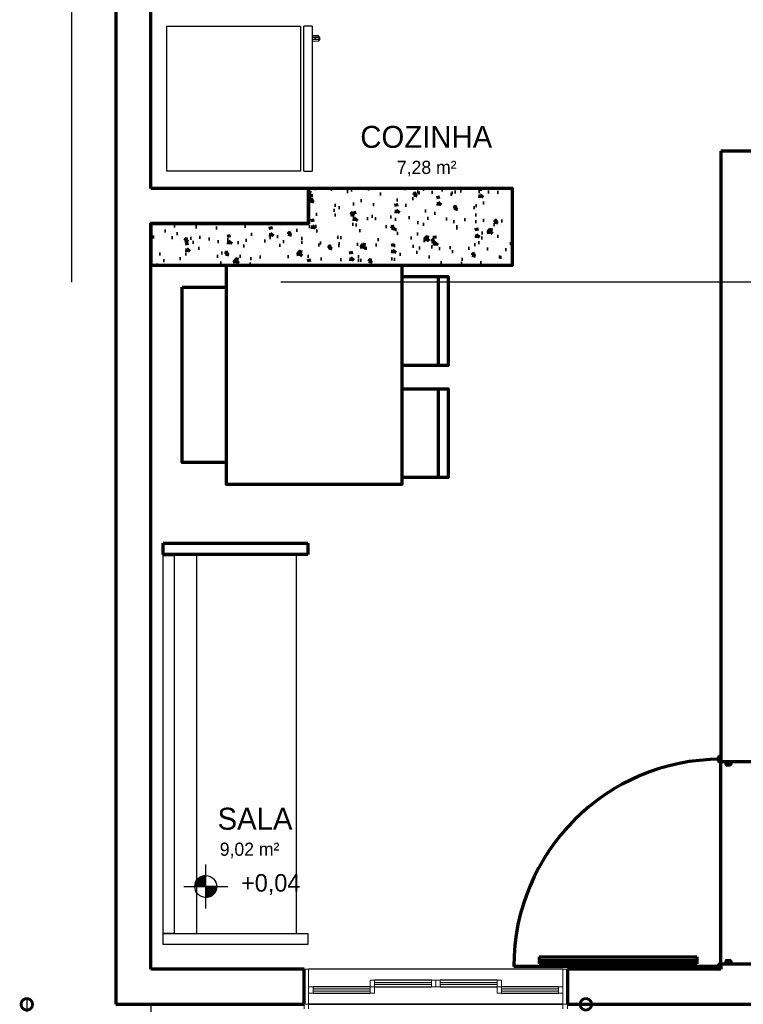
# Model space of a CAD drawing. Header units: millimetres. Extents: x -20654 to 2526, y -8238 to 977.
# Tile 4 of 219: x -10327.87 to -10324.57, y -4127.14 to -4122.65. Entities that reach past the tile are written whole.
import ezdxf

# ---------------------------------------------------------------- set-up
doc = ezdxf.new("R2010")
doc.units = ezdxf.units.MM
doc.linetypes.add('HIDDEN2', pattern=[0.47625, 0.3175, -0.15875])
for name, color, linetype in [('01 CONTORNO_dwg', 252, 'Continuous'), ('A-FLOR', 252, 'Continuous'), ('ARQ_ELEMENTS', 253, 'Continuous'), ('COTAS', 7, 'Continuous'), ('G-IMPT', 8, 'Continuous'), ('TEXTO', 251, 'Continuous'), ('TQ-Conexões', 7, 'Continuous')]:
    doc.layers.add(name, color=color, linetype=linetype)
doc.styles.add('Century Gothic', font='GOTHIC.TTF', dxfattribs={"height": 60})
doc.styles.add('Century Gothic_1', font='GOTHIC.TTF', dxfattribs={"height": 100})
doc.styles.add('Century Gothic_2', font='GOTHIC.TTF', dxfattribs={"height": 80})

# ---------------------------------------------------------------- blocks, each defined once
blk = doc.blocks.new('_Produtos_Arq_Bib_Refridgerator_398 - 11ZREF08_dwg-778484-PLANTA')
at = {"layer": 'G-IMPT'}
for p, q in [((0, 660.4), (611.6, 660.4)), ((0, 660.4), (0, 0)), ((611.6, 660.4), (611.6, 0)), ((626.2, 0), (626.2, 660.3)), ((664.5, 660.3), (626.2, 660.3)), ((664.5, 660.3), (664.5, 0)), ((664.5, 619), (691.2, 617.6)), ((664.5, 619), (691.2, 617.6)), ((664.5, 610.9), (696.3, 610.4)), ((696.3, 600), (664.5, 599.5)), ((691.2, 592.7), (664.5, 591.3)), ((691.2, 592.7), (664.5, 591.3)), ((678.7, 610.4), (678.5, 609.5)), ((678.5, 600.9), (678.7, 600)), ((678.7, 610.4), (678.7, 600)), ((699.3, 609.5), (691.2, 617.6)), ((696.3, 610.4), (691.2, 617.6)), ((699.3, 600.9), (691.2, 592.7)), ((696.3, 600), (691.2, 592.7)), ((693.2, 615.6), (699.3, 609.5)), ((699.3, 600.9), (693.2, 594.8)), ((696.3, 600), (696.3, 610.4)), ((699.3, 609.5), (696.3, 610.4)), ((699.3, 600.9), (696.3, 600)), ((699.3, 600.9), (699.3, 609.5)), ((611.6, 0), (0, 0)), ((626.2, 0), (664.5, 0))]:
    blk.add_line(p, q, dxfattribs=at)
blk = doc.blocks.new('_Produtos_Arq_Bib_Refridgerator_398 - _Produtos_Arq_Bib_Refridgerator_398-778490-PLANTA')
blk.add_blockref('_Produtos_Arq_Bib_Refridgerator_398 - 11ZREF08_dwg-778484-PLANTA', (0, 0))
blk = doc.blocks.new('Elevações de ponto - Cota de elevação - Alvo_OTÁVIO-2012-708563-PLANTA')
at = {"layer": 'TEXTO'}
h = blk.add_hatch(color=256, dxfattribs=at)
edge = h.paths.add_edge_path(flags=0)
edge.add_line((2, 1), (1, 1))
edge.add_arc((2, 1), 1, 90, 180, ccw=False)
edge.add_line((2, 2), (2, 1))
h = blk.add_hatch(color=256, dxfattribs=at)
edge = h.paths.add_edge_path(flags=0)
edge.add_line((2, 1), (3, 1))
edge.add_arc((2, 1), 1, 270, 360, ccw=False)
edge.add_line((2, 0), (2, 1))
for p, q in [((2, -1), (2, 3)), ((2, 1), (2, 2)), ((0, 1), (4, 1)), ((1, 1), (2, 1)), ((2, 1), (2, 0)), ((3, 1), (2, 1))]:
    blk.add_line(p, q, dxfattribs=at)
blk.add_circle((2, 1), 1, dxfattribs=at)
for start, end in [(90, 180), (270, 360)]:
    blk.add_arc((2, 1), 1, start, end, dxfattribs=at)
blk = doc.blocks.new('JANELAS')
at = {"layer": 'G-IMPT', "true_color": 0x939598}
for points in [[(-15497.2, -8855.1), (-15497.2, -8845.1), (-15757.2, -8845.1), (-15757.2, -8855.1), (-15503.8, -8855.1)], [(-15197.2, -8855.1), (-15197.2, -8845.1), (-15457.2, -8845.1), (-15457.2, -8855.1)], [(-15777.2, -8885.1), (-15777.2, -8875.1), (-16037.2, -8875.1), (-16037.2, -8885.1)], [(-14917.2, -8885.1), (-14917.2, -8875.1), (-15177.2, -8875.1), (-15177.2, -8885.1)]]:
    blk.add_hatch(color=252, dxfattribs=at).paths.add_polyline_path(points, flags=0)
at = {"layer": 'G-IMPT', "color": 252, "lineweight": 20, "true_color": 0x939598}
for p, q in [((-16077.2, -8785.1), (-16057.2, -8785.1)), ((-16057.2, -8785.1), (-16057.2, -8945.1)), ((-14897.2, -8785.1), (-14877.2, -8785.1)), ((-14897.2, -8945.1), (-14897.2, -8785.1)), ((-15777.2, -8835.1), (-15757.2, -8835.1)), ((-15777.2, -8865.1), (-15777.2, -8835.1)), ((-15757.2, -8835.1), (-15757.2, -8865.1)), ((-15757.2, -8855.1), (-15757.2, -8845.1)), ((-15757.2, -8845.1), (-15497.2, -8845.1)), ((-15497.2, -8835.1), (-15477.2, -8835.1)), ((-15497.2, -8865.1), (-15497.2, -8835.1)), ((-15497.2, -8845.1), (-15497.2, -8855.1)), ((-15477.2, -8835.1), (-15457.2, -8835.1)), ((-15477.2, -8865.1), (-15477.2, -8835.1)), ((-15477.2, -8835.1), (-15477.2, -8865.1)), ((-15457.2, -8835.1), (-15457.2, -8865.1)), ((-15457.2, -8855.1), (-15457.2, -8845.1)), ((-15457.2, -8845.1), (-15197.2, -8845.1)), ((-15197.2, -8835.1), (-15177.2, -8835.1)), ((-15197.2, -8865.1), (-15197.2, -8835.1)), ((-15197.2, -8845.1), (-15197.2, -8855.1)), ((-15177.2, -8835.1), (-15177.2, -8865.1)), ((-16057.2, -8865.1), (-16037.2, -8865.1)), ((-16057.2, -8895.1), (-16057.2, -8865.1)), ((-16037.2, -8865.1), (-16037.2, -8895.1)), ((-16037.2, -8885.1), (-16037.2, -8875.1)), ((-16037.2, -8875.1), (-15777.2, -8875.1)), ((-15777.2, -8885.1), (-16037.2, -8885.1)), ((-15757.2, -8865.1), (-15777.2, -8865.1)), ((-15777.2, -8865.1), (-15757.2, -8865.1)), ((-15777.2, -8895.1), (-15777.2, -8865.1)), ((-15777.2, -8875.1), (-15777.2, -8885.1)), ((-15497.2, -8855.1), (-15757.2, -8855.1)), ((-15757.2, -8865.1), (-15757.2, -8895.1)), ((-15477.2, -8865.1), (-15497.2, -8865.1)), ((-15457.2, -8865.1), (-15477.2, -8865.1)), ((-15197.2, -8855.1), (-15457.2, -8855.1)), ((-15177.2, -8865.1), (-15197.2, -8865.1)), ((-15197.2, -8865.1), (-15177.2, -8865.1)), ((-15197.2, -8895.1), (-15197.2, -8865.1)), ((-15177.2, -8865.1), (-15177.2, -8895.1)), ((-15177.2, -8885.1), (-15177.2, -8875.1)), ((-15177.2, -8875.1), (-14917.2, -8875.1)), ((-14917.2, -8885.1), (-15177.2, -8885.1)), ((-14917.2, -8865.1), (-14897.2, -8865.1)), ((-14917.2, -8895.1), (-14917.2, -8865.1)), ((-14917.2, -8875.1), (-14917.2, -8885.1)), ((-14897.2, -8865.1), (-14897.2, -8895.1)), ((-16037.2, -8895.1), (-16057.2, -8895.1)), ((-15757.2, -8895.1), (-15777.2, -8895.1)), ((-15177.2, -8895.1), (-15197.2, -8895.1)), ((-14897.2, -8895.1), (-14917.2, -8895.1)), ((-16077.2, -8945.1), (-16057.2, -8945.1)), ((-16077.2, -8965.1), (-16077.2, -8945.1)), ((-16057.2, -8945.1), (-16077.2, -8945.1)), ((-16057.2, -8945.1), (-16057.2, -8965.1)), ((-14897.2, -8945.1), (-14877.2, -8945.1)), ((-14897.2, -8965.1), (-14897.2, -8945.1)), ((-14877.2, -8945.1), (-14897.2, -8945.1)), ((-14877.2, -8945.1), (-14877.2, -8965.1))]:
    blk.add_line(p, q, dxfattribs=at)
at = {"layer": 'G-IMPT', "color": 252, "true_color": 0x939598}
for p, q in [((-14897.2, -8785.1), (-16057.2, -8785.1)), ((-15497.2, -8835.1), (-15757.2, -8835.1)), ((-15197.2, -8835.1), (-15457.2, -8835.1)), ((-15777.2, -8865.1), (-16037.2, -8865.1)), ((-15757.2, -8865.1), (-15497.2, -8865.1)), ((-15457.2, -8865.1), (-15197.2, -8865.1)), ((-14917.2, -8865.1), (-15177.2, -8865.1)), ((-16037.2, -8895.1), (-15777.2, -8895.1)), ((-15177.2, -8895.1), (-14917.2, -8895.1)), ((-14897.2, -8945.1), (-16057.2, -8945.1)), ((-16057.2, -8945.1), (-14897.2, -8945.1))]:
    blk.add_line(p, q, dxfattribs=at)
blk = doc.blocks.new('terreo')
at = {"layer": '01 CONTORNO_dwg', "lineweight": 70}
h = blk.add_hatch(dxfattribs=at)
h.set_pattern_fill('AR-CONC', color=256, angle=-90)
h.set_pattern_definition([(320, (-123556.96, -3087.03), (-15.93909, -182.18467), [19.05, -209.55]), (265, (-123556.96, -3087.03), (191.05685, 35.24342), [15.24, -167.64058]), (10.45144, (-123558.29, -3102.21), (175.11775, -146.94125), [16.19, -178.09024]), (316.1842, (-123506.16, -3087.03), (-42.04233, -271.07904), [28.575, -314.325]), (6.63556, (-123509.66, -3109.62), (247.4261, -237.40413), [24.285, -267.1356]), (261.18415, (-123506.16, -3087.03), (247.4261, -237.4041), [22.86, -251.4597]), (291, (-123518.86, -3112.43), (-102.2652, -151.6144), [19.05, -209.55]), (236, (-123518.86, -3112.43), (184.18797, -61.80203), [15.24, -167.64]), (341.45144, (-123527.38, -3125.07), (81.92277, -213.41642), [16.19, -178.08994]), (307.5, (-123556.96, -3087.03), (84.55504, -3.088603), [0, -165.608, 0, -170.18, 0, -168.275]), (277.5, (-123556.96, -3087.03), (100.180575, -66.81966), [0, -97.028, 0, -161.798, 0, -64.135]), (237.5, (-123556.96, -3030.39), (-5.728744, -135.590595), [0, -63.5, 0, -198.12, 0, -262.89]), (227.5, (-123556.96, -3004.99), (25.42649, -148.12918), [0, -82.55, 0, -131.572, 0, -186.69])])
h.paths.add_polyline_path([(-16057.2, -5225.1), (-16057.2, -5385.1), (-15977.2, -5387.1), (-16777.2, -5387.1), (-16777.2, -5575.1), (-15127.2, -5575.1), (-15127.2, -5225.1)])
h = blk.add_hatch(color=256, dxfattribs=at)
h.paths.add_polyline_path([(-14177.2, -8785.1), (-14177.2, -8784.1), (-14184.7, -8784.1), (-14184.7, -8785.1)], flags=0)
h.paths.add_polyline_path([(-14185.2, -8783.6), (-14185.2, -8762.6), (-14186.2, -8762.6), (-14186.2, -8783.6)], flags=0)
h.paths.add_polyline_path([(-14177.2, -8762.1), (-14177.2, -8762.1), (-14153.7, -8762.1), (-14153.7, -8761.1), (-14184.7, -8761.1), (-14184.7, -8762.1)], flags=0)
h.paths.add_polyline_path([(-14140.2, -8762.1), (-14133.7, -8762.1), (-14133.7, -8761.1), (-14140.2, -8761.1)], flags=0)
h.paths.add_polyline_path([(-14152.2, -8760.6), (-14152.2, -8747.6), (-14153.2, -8747.6), (-14153.2, -8760.6)], flags=0)
h.paths.add_polyline_path([(-14133.2, -8760.6), (-14132.2, -8760.6), (-14132.2, -8747.6), (-14133.2, -8747.6)], flags=0)
h.paths.add_polyline_path([(-14133.7, -8747.1), (-14133.7, -8746.1), (-14151.7, -8746.1), (-14151.7, -8747.1)], flags=0)
h.paths.add_polyline_path([(-14133.7, -7853.8), (-14133.7, -7852.8), (-14151.7, -7852.8), (-14151.7, -7853.8)], flags=0)
h.paths.add_polyline_path([(-14132.2, -7852.3), (-14132.2, -7839.3), (-14133.2, -7839.3), (-14133.2, -7852.3)], flags=0)
h.paths.add_polyline_path([(-14153.2, -7852.3), (-14152.2, -7852.3), (-14152.2, -7839.2), (-14153.2, -7839.2)], flags=0)
h.paths.add_polyline_path([(-14133.7, -7838.8), (-14133.7, -7837.8), (-14140.2, -7837.8), (-14140.2, -7838.8)], flags=0)
h.paths.add_polyline_path([(-14177.9, -7838.7), (-14153.7, -7838.7), (-14153.7, -7837.8), (-14184.7, -7837.8), (-14184.7, -7838.7), (-14179.7, -7838.7)], flags=0)
h.paths.add_polyline_path([(-14186.2, -7837.2), (-14185.2, -7837.2), (-14185.2, -7816.2), (-14186.2, -7816.2)], flags=0)
h.paths.add_polyline_path([(-14184.7, -7815.7), (-14177.2, -7815.7), (-14177.2, -7814.7), (-14184.7, -7814.7)], flags=0)
for p, q in [((-16937.2, -105.1), (-16937.2, -8945.1)), ((-16777.2, -5225.1), (-16777.2, -2425.1)), ((-14007.2, -5055.1), (-14177.2, -5055.1)), ((-14177.2, -5055.1), (-14177.2, -7837.8)), ((-16057.2, -5225.1), (-16777.2, -5225.1)), ((-16057.2, -5385.1), (-16057.2, -5225.1)), ((-16777.2, -8785.1), (-16777.2, -5385.1)), ((-16777.2, -5385.1), (-16057.2, -5385.1)), ((-15465.6, -6032), (-15465.6, -5627)), ((-15465.6, -6543.3), (-15465.6, -6138.3)), ((-16721.2, -6893.4), (-16721.2, -6842.6)), ((-16721.2, -6842.6), (-16060.8, -6842.6)), ((-16060.8, -6842.6), (-16060.8, -6893.4)), ((-16060.8, -6893.4), (-16721.2, -6893.4)), ((-16721.2, -6893.4), (-16670.4, -6893.4)), ((-14186.2, -7837.2), (-14186.2, -7816.2)), ((-14185.2, -7816.2), (-14185.2, -7837.2)), ((-14184.7, -7814.7), (-14177.2, -7814.7)), ((-14177.2, -7815.7), (-14184.7, -7815.7)), ((-14184.7, -7837.7), (-14177.1, -7837.7)), ((-14153.7, -7838.7), (-14184.7, -7838.7)), ((-14177.2, -7837.8), (-14017.2, -7837.8)), ((-14177.2, -8761.1), (-14177.2, -7838.7)), ((-14153.2, -7852.3), (-14153.2, -7839.2)), ((-14152.2, -7839.2), (-14152.2, -7852.3)), ((-14151.7, -7852.8), (-14133.7, -7852.8)), ((-14133.7, -7853.8), (-14151.7, -7853.8)), ((-14140.2, -7838.8), (-14140.2, -7837.8)), ((-14133.7, -7838.8), (-14140.2, -7838.8)), ((-14133.2, -7852.3), (-14133.2, -7839.3)), ((-14132.2, -7839.3), (-14132.2, -7852.3)), ((-15005.5, -8729.1), (-14287.2, -8729.1)), ((-15005.5, -8729.1), (-15005.5, -8761.1)), ((-15005.5, -8745.1), (-14287.2, -8745.1)), ((-14287.2, -8729.1), (-14287.2, -8761.1)), ((-14153.2, -8760.6), (-14153.2, -8747.6)), ((-14152.2, -8747.6), (-14152.2, -8760.6)), ((-14151.7, -8746.1), (-14133.7, -8746.1)), ((-14133.7, -8747.1), (-14151.7, -8747.1)), ((-14133.2, -8760.6), (-14133.2, -8747.6)), ((-14132.2, -8747.6), (-14132.2, -8760.6)), ((-16077.2, -8785.1), (-16777.2, -8785.1)), ((-16077.2, -8945.1), (-16077.2, -8785.1)), ((-14177.2, -8772.1), (-15121.5, -8772.1)), ((-15005.5, -8761.1), (-14287.2, -8761.1)), ((-14177.2, -8785.1), (-14877.2, -8785.1)), ((-14877.2, -8785.1), (-14877.2, -8945.1)), ((-14186.2, -8783.6), (-14186.2, -8762.6)), ((-14185.2, -8762.6), (-14185.2, -8783.6)), ((-14184.7, -8761.1), (-14153.7, -8761.1)), ((-14177.2, -8762.1), (-14184.7, -8762.1)), ((-14184.7, -8784.1), (-14177.2, -8784.1)), ((-14017.2, -8762.1), (-14177.2, -8762.1)), ((-14177.2, -8762.1), (-14177.2, -8785.1)), ((-14140.2, -8761.1), (-14133.7, -8761.1)), ((-14140.2, -8762.1), (-14140.2, -8761.1)), ((-16937.2, -8945.1), (-16077.2, -8945.1)), ((-14877.2, -8945.1), (-14017.2, -8945.1))]:
    blk.add_line(p, q, dxfattribs=at)
at = {"layer": '01 CONTORNO_dwg'}
for p, q in [((-16721.2, -8621.8), (-16721.2, -6893.4)), ((-16670.4, -6893.4), (-16670.4, -8621.8)), ((-16568.8, -6893.4), (-16568.8, -8621.8)), ((-16112.8, -8621.8), (-16112.8, -6893.4)), ((-16721.2, -8672.6), (-16721.2, -8621.8)), ((-16721.2, -8621.8), (-16060.8, -8621.8)), ((-16670.4, -8621.8), (-16721.2, -8621.8)), ((-16060.8, -8621.8), (-16060.8, -8672.6)), ((-16060.8, -8672.6), (-16721.2, -8672.6))]:
    blk.add_line(p, q, dxfattribs=at)
at = {"layer": '01 CONTORNO_dwg', "lineweight": 70}
for points in [[(-16057.2, -5225.1), (-16057.2, -5385.1), (-16777.2, -5385.1), (-16777.2, -5575.1), (-15127.2, -5575.1), (-15127.2, -5225.1), (-16057.2, -5225.1), (-16057.2, -5385.1), (-16777.2, -5385.1), (-16777.2, -5575.1)], [(-15632.2, -5627), (-15420.6, -5627), (-15420.6, -6032), (-15632.2, -6032)], [(-16432.2, -6475.1), (-16633.5, -6475.1), (-16633.5, -5675.1)], [(-16633.5, -5675.1), (-16432.2, -5675.1)], [(-15632.2, -6138.3), (-15420.6, -6138.3), (-15420.6, -6543.3), (-15632.2, -6543.3)]]:
    blk.add_lwpolyline(points, dxfattribs=at)
blk.add_lwpolyline([(-16432.2, -5575.1), (-15632.2, -5575.1), (-15632.2, -6575.1), (-16432.2, -6575.1)], close=True, dxfattribs=at)
for centre, radius, start, end in [((-14177.2, -8772.1), 944.3, 90, 180), ((-14184.7, -7816.2), 1.5, 90, 180), ((-14184.7, -7837.2), 1.5, 180, 270), ((-14184.7, -7816.2), 0.5, 90, 180), ((-14184.7, -7837.2), 0.5, 180, 270), ((-14153.7, -7839.2), 0.5, 0, 90), ((-14153.7, -7839.2), 1.5, 0, 84.8787), ((-14151.7, -7852.3), 1.5, 180, 270), ((-14151.7, -7852.3), 0.5, 180, 270), ((-14133.7, -7839.3), 1.5, 0, 90), ((-14133.7, -7839.3), 0.5, 0, 90), ((-14133.7, -7852.3), 0.5, 270, 0), ((-14133.7, -7852.3), 1.5, 270, 0), ((-14151.7, -8747.6), 1.5, 90, 180), ((-14151.7, -8747.6), 0.5, 90, 180), ((-14133.7, -8747.6), 1.5, 0, 90), ((-14133.7, -8747.6), 0.5, 0, 90), ((-14184.7, -8762.6), 1.5, 90, 180), ((-14184.7, -8783.6), 1.5, 180, 270), ((-14184.7, -8762.6), 0.5, 90, 180), ((-14184.7, -8783.6), 0.5, 180, 270), ((-14153.7, -8760.6), 0.5, 270, 0), ((-14153.7, -8760.6), 1.5, 275.1213, 0), ((-14133.7, -8760.6), 0.5, 270, 0), ((-14133.7, -8760.6), 1.5, 270, 0)]:
    blk.add_arc(centre, radius, start, end, dxfattribs=at)
at = {"layer": 'A-FLOR'}
blk.add_line((-16777.2, -8945.1), (-16777.2, -9445.1), dxfattribs=at)
at = {"layer": '01 CONTORNO_dwg'}
blk.add_blockref('JANELAS', (0, 0), dxfattribs=at)
at = {"layer": '01 CONTORNO_dwg', "lineweight": 70}
blk.add_blockref('_Produtos_Arq_Bib_Refridgerator_398 - _Produtos_Arq_Bib_Refridgerator_398-778490-PLANTA', (-16705.6, -5145.5), dxfattribs=at)
at = {"layer": 'ARQ_ELEMENTS', "xscale": 49.99999999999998, "yscale": 49.99999999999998, "zscale": 49.99999999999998}
blk.add_blockref('Elevações de ponto - Cota de elevação - Alvo_OTÁVIO-2012-708563-PLANTA', (-16626.4, -8457.8), dxfattribs=at)
at = {"layer": '01 CONTORNO_dwg', "lineweight": 70, "attachment_point": 1}
for s, insert, char_height, width, style in [('COZINHA', (-15821.5, -4939.5), 100, 777.637, 'Century Gothic_1'), ('7,28 m²', (-15654.5, -5098.6), 60, 376.793, 'Century Gothic')]:
    blk.add_mtext(s, dxfattribs=dict(at, insert=insert, char_height=char_height, width=width, style=style))
at = {"layer": '01 CONTORNO_dwg', "attachment_point": 1}
for s, insert, char_height, width, style in [('SALA', (-16472.6, -8048.8), 100, 396.835, 'Century Gothic_1'), ('9,02 m²', (-16462.5, -8207.9), 60, 376.793, 'Century Gothic')]:
    blk.add_mtext(s, dxfattribs=dict(at, insert=insert, char_height=char_height, width=width, style=style))
at = {"layer": '01 CONTORNO_dwg', "insert": (-16365.5, -8351.3), "char_height": 80, "width": 333.785, "attachment_point": 1, "line_spacing_factor": 0.984502, "style": 'Century Gothic_2'}
blk.add_mtext('+0,04', dxfattribs=at)
blk = doc.blocks.new('_DotSmall')
at = {"color": 0, "linetype": 'ByBlock', "const_width": 0.5}
blk.add_lwpolyline([(-0.0625, 0, 1), (0.0625, 0, 1)], format="xyb", close=True, dxfattribs=at)

msp = doc.modelspace()

# ---------------------------------------------------------------- linework, layer by layer
at = {"ltscale": 2}
msp.add_line((-10325.1845, -4127.1419), (-10325.3445, -4127.1419), dxfattribs=at)
at = {"layer": 'COTAS'}
msp.add_line((-10327.8342, -4127.1219), (-10327.8342, -4132.6776), dxfattribs=at)
at = {"layer": 'TQ-Conexões', "color": 244, "linetype": 'HIDDEN2', "ltscale": 8, "true_color": 0x991b1e}
msp.add_lwpolyline([(-10327.6294, -4116.144), (-10324.1354, -4116.144), (-10324.1354, -4123.8491), (-10327.6294, -4123.8491)], close=True, dxfattribs=at)

# ---------------------------------------------------------------- block references
at = {"ltscale": 2, "xscale": 0.104, "yscale": 0.104, "zscale": 0.104, "rotation": 90}
msp.add_blockref('_DotSmall', (-10325.2845, -4127.1419), dxfattribs=at)
at = {"layer": '01 CONTORNO_dwg', "xscale": 0.001, "yscale": 0.001, "zscale": 0.001}
msp.add_blockref('terreo', (-10310.4917, -4118.1967), dxfattribs=at)
at = {"layer": 'COTAS', "xscale": 0.104, "yscale": 0.104, "zscale": 0.104, "rotation": 90}
msp.add_blockref('_DotSmall', (-10327.8342, -4127.1419), dxfattribs=at)

doc.saveas('drawing.dxf')
